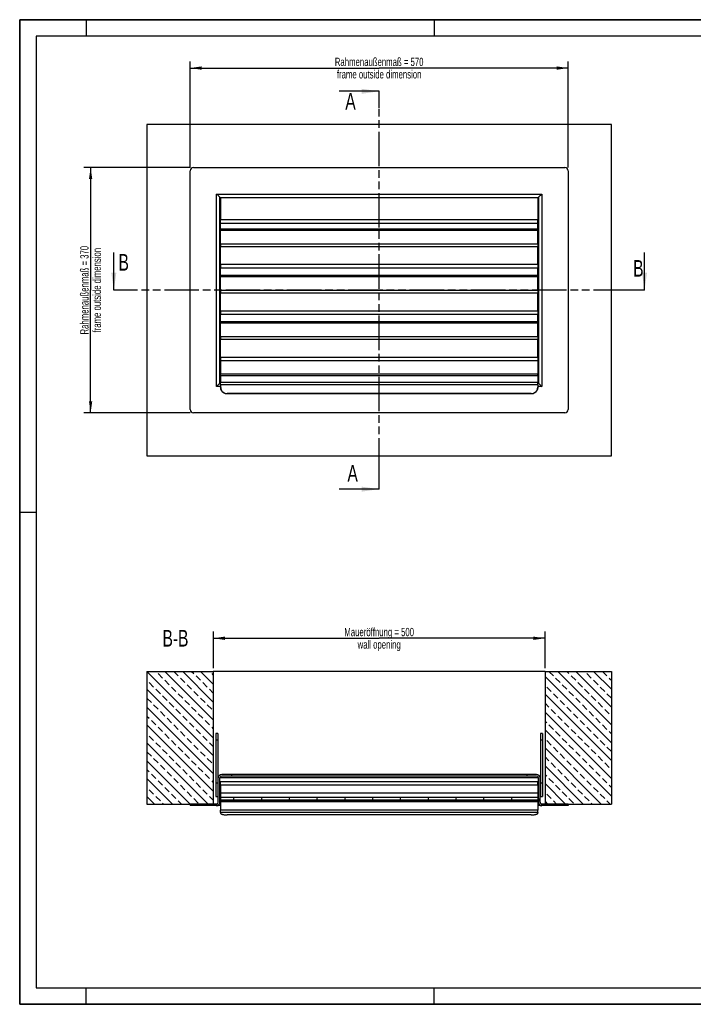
# Model space of a CAD drawing. Header units: millimetres. Extents: x 0 to 2100, y 0 to 1485.
# Tile 1 of 2: x 0 to 1015, y 0 to 1485. Entities that reach past the tile are written whole.
import ezdxf

# ---------------------------------------------------------------- set-up
doc = ezdxf.new("R2010")
doc.units = ezdxf.units.MM
doc.header["$LTSCALE"] = 115.5
doc.linetypes.add('PHANTOM', pattern=[0.8, 0.45, -0.05, 0.1, -0.05, 0.1, -0.05])
doc.layers.get('0').update_dxf_attribs({"linetype": 'CONTINUOUS'})
for name, color, linetype in [('050_DIMENSIONING', 7, 'CONTINUOUS'), ('52419940_100_new_view_1_BL4', 7, 'CONTINUOUS'), ('52419940_100_oben_3_BL8', 7, 'CONTINUOUS'), ('52419940_500_new_view_1_BL3', 7, 'CONTINUOUS'), ('52419940_500_oben_3_BL7', 7, 'CONTINUOUS'), ('52419940_new_view_1_BL10', 7, 'CONTINUOUS'), ('52419940_oben_3_BL12', 7, 'CONTINUOUS'), ('HATCHING_BL0', 7, 'CONTINUOUS'), ('HATCHING_BL1', 7, 'CONTINUOUS')]:
    doc.layers.add(name, color=color, linetype=linetype)
doc.styles.get("Standard").update_dxf_attribs({"font": 'txt', "width": 0.7})
doc.dimstyles.new('DIMSTYLE_1', dxfattribs={"dimtxt": 12.5, "dimasz": 17.5, "dimexe": 2, "dimexo": 1, "dimtad": 1, "dimtxsty": 'Standard', "dimblk": '_FILLED', "dimblk1": '_FILLED', "dimblk2": '_FILLED', "dimcen": 0.09, "dimazin": 2, "dimtp": 0.8, "dimtm": 0.8, "dimtfac": 1, "dimtofl": 0, "dimtmove": 0, "dimatfit": 3, "dimldrblk": '_FILLED', "dimfxl": 1, "dimtolj": 1, "dimarcsym": 0})
doc.dimstyles.new('DIMSTYLE_2', dxfattribs={"dimtxt": 12.5, "dimasz": 17.5, "dimexe": 2, "dimexo": 1, "dimtad": 1, "dimtxsty": 'Standard', "dimblk": '_FILLED', "dimblk1": '_FILLED', "dimblk2": '_FILLED', "dimcen": 0.09, "dimazin": 2, "dimtp": 0.5, "dimtm": 0.5, "dimtfac": 1, "dimtofl": 0, "dimtmove": 0, "dimatfit": 3, "dimldrblk": '_FILLED', "dimfxl": 1, "dimtolj": 1, "dimarcsym": 0})
doc.dimstyles.get("Standard").update_dxf_attribs({"dimtxt": 12.5, "dimasz": 17.5, "dimexe": 2, "dimexo": 1, "dimtad": 1, "dimtxsty": 'Standard', "dimblk": '_FILLED', "dimblk1": '_FILLED', "dimblk2": '_FILLED', "dimcen": 0.09, "dimazin": 2, "dimtol": 1, "dimtp": 0.01, "dimtm": 0.01, "dimtfac": 1, "dimtofl": 0, "dimtmove": 0, "dimatfit": 3, "dimldrblk": '_FILLED', "dimfxl": 1, "dimtolj": 1, "dimarcsym": 0})

# ---------------------------------------------------------------- blocks, each defined once
blk = doc.blocks.new('_FILLED')
at = {"color": 0, "linetype": 'ByBlock'}
blk.add_solid([(0, 0), (-1, 0.143), (-1, -0.143)], dxfattribs=at)
blk = doc.blocks.new('XSEC_FILLED')
at = {"color": 0, "linetype": 'ByBlock'}
blk.add_solid([(0, 0), (-1, 0.143), (-1, -0.143)], dxfattribs=at)
blk = doc.blocks.new('52419940_500_NEW_VIEW_1_BL3', base_point=(541.9, 1077))
at = {"layer": '52419940_500_new_view_1_BL3', "color": 7, "linetype": 'Continuous'}
for p, q in [((256.9, 897), (256.9, 1257)), ((261.9, 1262), (821.9, 1262)), ((826.9, 1257), (826.9, 897)), ((297.5, 1221.4), (296.8, 1222.1)), ((297.5, 1221.4), (296.8, 1222.1)), ((298.4, 1220.5), (297.5, 1221.4)), ((298.4, 1220.5), (297.5, 1221.4)), ((298.6, 1220.3), (298.4, 1220.5)), ((298.6, 1220.3), (298.4, 1220.5)), ((300.3, 1218.6), (298.6, 1220.3)), ((300.3, 1218.6), (298.6, 1220.3)), ((301.8, 1217.1), (300.3, 1218.6)), ((301.8, 1217.1), (300.3, 1218.6)), ((782.1, 1217.1), (783.6, 1218.6)), ((782.1, 1217.1), (783.6, 1218.6)), ((783.6, 1218.6), (785.3, 1220.3)), ((783.6, 1218.6), (785.3, 1220.3)), ((785.3, 1220.3), (785.4, 1220.5)), ((785.3, 1220.3), (785.4, 1220.5)), ((785.4, 1220.5), (786.3, 1221.4)), ((785.4, 1220.5), (786.3, 1221.4)), ((786.3, 1221.4), (787.1, 1222.1)), ((786.3, 1221.4), (787.1, 1222.1)), ((301.9, 1217), (301.8, 1217.1)), ((301.8, 1217.1), (301.8, 1217.1)), ((301.9, 1217), (301.8, 1217.1)), ((301.8, 1217.1), (301.8, 1217.1)), ((301.9, 1216.9), (301.9, 1217)), ((301.9, 1217), (301.9, 1217)), ((301.9, 1217), (781.9, 1217)), ((301.9, 1216.9), (301.9, 1217)), ((301.9, 1217), (301.9, 1217)), ((301.9, 937), (301.9, 1217)), ((302, 1216.9), (301.9, 1216.9)), ((302, 1216.9), (301.9, 1216.9)), ((302.7, 1216.2), (302, 1216.9)), ((302, 1216.9), (302, 1216.9)), ((302.7, 1216.2), (302, 1216.9)), ((302, 1216.9), (302, 1216.9)), ((302.9, 1216), (302.7, 1216.2)), ((302.9, 1216), (302.7, 1216.2)), ((302.9, 1217), (302.9, 1183.4)), ((780.9, 1217), (780.9, 1183.4)), ((780.9, 1216), (781.2, 1216.2)), ((780.9, 1216), (781.2, 1216.2)), ((781.2, 1216.2), (781.8, 1216.9)), ((781.2, 1216.2), (781.8, 1216.9)), ((781.8, 1216.9), (781.8, 1216.9)), ((781.8, 1216.9), (781.9, 1216.9)), ((781.8, 1216.9), (781.8, 1216.9)), ((781.8, 1216.9), (781.9, 1216.9)), ((781.9, 1216.9), (781.9, 1217)), ((781.9, 1217), (782, 1217)), ((781.9, 1216.9), (781.9, 1217)), ((781.9, 1217), (781.9, 937)), ((781.9, 1217), (782, 1217)), ((782, 1217), (782.1, 1217.1)), ((782, 1217), (782.1, 1217.1)), ((782.1, 1217.1), (782.1, 1217.1)), ((782.1, 1217.1), (782.1, 1217.1)), ((302.9, 1180.8), (302.9, 1183.4)), ((302.9, 1178.3), (302.9, 1180.8)), ((302.9, 1178.3), (780.9, 1178.3)), ((302.9, 1169.3), (302.9, 1178.3)), ((780.9, 1180.8), (780.9, 1183.4)), ((780.9, 1178.3), (780.9, 1180.8)), ((780.9, 1169.3), (780.9, 1178.3)), ((302.9, 1169.3), (302.9, 1167.2)), ((302.9, 1146.5), (302.9, 1167.2)), ((780.9, 1169.3), (780.9, 1167.2)), ((780.9, 1146.5), (780.9, 1167.2)), ((302.9, 1146.5), (302.9, 1142.6)), ((780.9, 1146.5), (780.9, 1142.6)), ((302.9, 1115.6), (302.9, 1142.6)), ((780.9, 1115.6), (780.9, 1142.6)), ((302.9, 1115.6), (302.9, 1113)), ((780.9, 1115.6), (780.9, 1113)), ((302.9, 1113), (302.9, 1110.5)), ((302.9, 1099.3), (302.9, 1110.5)), ((780.9, 1110.5), (302.9, 1110.5)), ((302.9, 1099.3), (302.9, 1097.2)), ((780.9, 1113), (780.9, 1110.5)), ((780.9, 1099.3), (780.9, 1110.5)), ((780.9, 1099.3), (780.9, 1097.2)), ((302.9, 1076.5), (302.9, 1097.2)), ((780.9, 1076.5), (780.9, 1097.2)), ((302.9, 1076.5), (302.9, 1072.6)), ((302.9, 1045.6), (302.9, 1072.6)), ((780.9, 1076.5), (780.9, 1072.6)), ((780.9, 1045.6), (780.9, 1072.6)), ((302.9, 1045.6), (302.9, 1043)), ((302.9, 1043), (302.9, 1040.5)), ((302.9, 1029.3), (302.9, 1040.5)), ((780.9, 1040.5), (302.9, 1040.5)), ((780.9, 1045.6), (780.9, 1043)), ((780.9, 1043), (780.9, 1040.5)), ((780.9, 1029.3), (780.9, 1040.5)), ((302.9, 1029.3), (302.9, 1027.2)), ((302.9, 1006.5), (302.9, 1027.2)), ((780.9, 1029.3), (780.9, 1027.2)), ((780.9, 1006.5), (780.9, 1027.2)), ((302.9, 1006.5), (302.9, 1002.6)), ((302.9, 975.6), (302.9, 1002.6)), ((780.9, 1006.5), (780.9, 1002.6)), ((780.9, 975.6), (780.9, 1002.6)), ((302.9, 975.6), (302.9, 973)), ((302.9, 973), (302.9, 970.5)), ((302.9, 970.5), (302.9, 950.6)), ((780.9, 970.5), (302.9, 970.5)), ((780.9, 975.6), (780.9, 973)), ((780.9, 973), (780.9, 970.5)), ((780.9, 970.5), (780.9, 950.6)), ((302.9, 948.1), (302.9, 950.6)), ((780.9, 948.1), (780.9, 950.6)), ((300.8, 935.9), (300.1, 935.2)), ((300.8, 935.9), (300.1, 935.2)), ((301, 936), (300.8, 935.9)), ((301, 936), (300.8, 935.9)), ((301.8, 936.8), (301, 936)), ((301.8, 936.8), (301, 936)), ((301.9, 936.9), (301.8, 936.8)), ((301.9, 936.9), (301.8, 936.8)), ((301.8, 936.8), (301.8, 936.8)), ((301.8, 936.8), (301.8, 936.8)), ((302, 937), (301.9, 937)), ((301.9, 937), (301.9, 937)), ((301.9, 937), (301.9, 936.9)), ((302.9, 937), (301.9, 937)), ((302, 937), (301.9, 937)), ((301.9, 937), (301.9, 937)), ((301.9, 937), (301.9, 936.9)), ((302.4, 937.4), (302, 937.1)), ((302.4, 937.4), (302, 937.1)), ((302, 937.1), (302, 937)), ((302, 937.1), (302, 937)), ((302.5, 937.5), (302.4, 937.4)), ((302.5, 937.5), (302.4, 937.4)), ((302.8, 937.9), (302.5, 937.5)), ((302.8, 937.8), (302.5, 937.5)), ((302.9, 938), (302.8, 937.9)), ((302.9, 938), (302.8, 937.9)), ((302.8, 937.9), (302.8, 937.8)), ((302.9, 948.1), (302.9, 937.8)), ((302.9, 934.2), (302.9, 937.8)), ((780.9, 948.1), (780.9, 937.8)), ((780.9, 938), (781, 937.9)), ((780.9, 938), (781, 937.9)), ((780.9, 934.2), (780.9, 937.8)), ((781.9, 937), (780.9, 937)), ((781, 937.9), (781.1, 937.8)), ((781, 937.9), (781.4, 937.5)), ((781.1, 937.8), (781.4, 937.5)), ((781.4, 937.5), (781.4, 937.4)), ((781.4, 937.5), (781.4, 937.4)), ((781.4, 937.4), (781.8, 937.1)), ((781.4, 937.4), (781.8, 937.1)), ((781.8, 937.1), (781.8, 937)), ((781.8, 937.1), (781.8, 937)), ((781.8, 937), (781.9, 937)), ((781.8, 937), (781.9, 937)), ((781.9, 937), (781.9, 937)), ((781.9, 937), (782, 936.9)), ((781.9, 937), (781.9, 937)), ((781.9, 937), (782, 936.9)), ((782, 936.9), (782.1, 936.8)), ((782, 936.9), (782.1, 936.8)), ((782.1, 936.8), (782.1, 936.8)), ((782.1, 936.8), (782.9, 936)), ((782.1, 936.8), (782.1, 936.8)), ((782.1, 936.8), (782.9, 936)), ((782.9, 936), (783, 935.9)), ((782.9, 936), (783, 935.9)), ((783, 935.9), (783.7, 935.2)), ((783, 935.9), (783.7, 935.2)), ((297.5, 932.5), (296.8, 931.8)), ((297.5, 932.5), (296.8, 931.8)), ((298.4, 933.5), (297.5, 932.5)), ((298.4, 933.5), (297.5, 932.5)), ((298.6, 933.6), (298.4, 933.5)), ((298.6, 933.6), (298.4, 933.5)), ((300.1, 935.2), (298.6, 933.6)), ((300.1, 935.2), (298.6, 933.6)), ((302.9, 934.2), (302.9, 930.8)), ((302.9, 930.8), (302.9, 930.2)), ((770.9, 921.1), (312.9, 921.1)), ((780.9, 934.2), (780.9, 930.8)), ((780.9, 930.8), (780.9, 930.2)), ((783.7, 935.2), (785.3, 933.6)), ((783.7, 935.2), (785.3, 933.6)), ((785.3, 933.6), (785.4, 933.5)), ((785.3, 933.6), (785.4, 933.5)), ((785.4, 933.5), (786.3, 932.5)), ((785.4, 933.5), (786.3, 932.5)), ((786.3, 932.5), (787.1, 931.8)), ((786.3, 932.5), (787.1, 931.8)), ((770.9, 920.5), (312.9, 920.5)), ((821.9, 892), (261.9, 892))]:
    blk.add_line(p, q, dxfattribs=at)
at = {"layer": '52419940_500_new_view_1_BL3', "color": 9, "linetype": 'Continuous'}
for p, q in [((296.8, 1222.1), (787.1, 1222.1)), ((296.8, 931.8), (296.8, 1222.1)), ((787.1, 1222.1), (787.1, 931.8)), ((302.9, 1183.4), (780.9, 1183.4)), ((780.9, 1169.3), (302.9, 1169.3)), ((780.9, 1167.2), (302.9, 1167.2)), ((780.9, 1146.5), (302.9, 1146.5)), ((780.9, 1142.6), (302.9, 1142.6)), ((780.9, 1115.6), (302.9, 1115.6)), ((780.9, 1099.3), (302.9, 1099.3)), ((780.9, 1097.2), (302.9, 1097.2)), ((780.9, 1076.5), (302.9, 1076.5)), ((780.9, 1072.6), (302.9, 1072.6)), ((780.9, 1045.6), (302.9, 1045.6)), ((780.9, 1029.3), (302.9, 1029.3)), ((780.9, 1027.2), (302.9, 1027.2)), ((780.9, 1006.5), (302.9, 1006.5)), ((780.9, 1002.6), (302.9, 1002.6)), ((780.9, 975.6), (302.9, 975.6)), ((780.9, 950.6), (302.9, 950.6)), ((780.9, 948.1), (302.9, 948.1)), ((780.9, 937.8), (302.9, 937.8)), ((302.9, 931.8), (296.8, 931.8)), ((780.9, 934.2), (302.9, 934.2)), ((312.9, 921.1), (312.9, 920.5)), ((770.9, 921.1), (770.9, 920.5)), ((787.1, 931.8), (780.9, 931.8))]:
    blk.add_line(p, q, dxfattribs=at)
at = {"layer": '52419940_500_new_view_1_BL3', "color": 7, "linetype": 'Continuous'}
for centre, radius, start, end in [((261.9, 1257), 5, 90, 180), ((821.9, 1257), 5, 0, 90), ((312.3, 930.8), 9.34, 180.0012, 183.9702), ((771.6, 930.8), 9.34, 356.0298, 359.9988), ((261.9, 897), 5, 180, 270), ((821.9, 897), 5, 270, 360)]:
    blk.add_arc(centre, radius, start, end, dxfattribs=at)
for points, knots in [([(312.9, 920.5), (312.3, 920.5), (311, 920.6), (309.1, 921.2), (307.3, 922.1), (305.8, 923.3), (304.6, 924.7), (303.6, 926.4), (303.1, 928.3), (302.9, 929.5), (302.9, 930.2)], [0, 0, 0, 0, 0.127116, 0.253914, 0.380121, 0.505552, 0.630138, 0.753938, 0.877134, 1, 1, 1, 1]), ([(302.9, 930.2), (303, 929.5), (303.2, 928.3), (303.8, 926.6), (304.8, 925.1), (306.5, 923.2), (309.2, 921.6), (311.7, 921.1), (312.9, 921.1)], [0, 0, 0, 0, 0.123105, 0.24661, 0.37075, 0.495667, 0.746763, 1, 1, 1, 1]), ([(780.9, 930.2), (780.9, 929.5), (780.8, 928.3), (780.2, 926.4), (779.3, 924.7), (778, 923.3), (776.5, 922.1), (774.8, 921.2), (772.9, 920.6), (771.6, 920.5), (770.9, 920.5)], [0, 0, 0, 0, 0.122866, 0.246062, 0.369862, 0.494448, 0.619879, 0.746086, 0.872884, 1, 1, 1, 1]), ([(770.9, 921.1), (772.2, 921.1), (774.7, 921.6), (777.4, 923.2), (779, 925.1), (780, 926.6), (780.7, 928.3), (780.9, 929.5), (780.9, 930.2)], [0, 0, 0, 0, 0.253237, 0.504333, 0.62925, 0.75339, 0.876895, 1, 1, 1, 1])]:
    blk.add_open_spline(points, degree=3, knots=knots, dxfattribs=at)
blk = doc.blocks.new('52419940_100_NEW_VIEW_1_BL4', base_point=(541.9, 1077))
at = {"layer": '52419940_100_new_view_1_BL4', "color": 7, "linetype": 'Continuous'}
for p, q in [((891.9, 1327), (191.9, 1327)), ((191.9, 1327), (191.9, 827)), ((891.9, 827), (891.9, 1327)), ((191.9, 827), (891.9, 827))]:
    blk.add_line(p, q, dxfattribs=at)
blk = doc.blocks.new('52419940_500_OBEN_3_BL7', base_point=(541.9, 347.1))
at = {"layer": '52419940_500_oben_3_BL7', "linetype": 'Continuous'}
h = blk.add_hatch(dxfattribs=at)
h.set_pattern_fill('ANSI31', color=2, angle=390, style=0, pattern_type=2)
h.set_pattern_definition([(435, (541.926, 502.094), (-39.0697, 10.4687), [])])
edge = h.paths.add_edge_path()
edge.add_line((826.9, 299.6), (787.1, 299.6))
edge.add_arc((787.1, 304.7), 5.13, 180, 270)
edge.add_line((781.9, 304.7), (781.9, 341.5))
edge.add_arc((779.3, 341.5), 2.63, 360, 450, ccw=False)
edge.add_line((779.3, 344.1), (764.4, 344.1))
edge.add_line((764.4, 346.6), (764.4, 344.1))
edge.add_line((779.3, 346.6), (764.4, 346.6))
edge.add_arc((779.3, 341.5), 5.13, 360, 450, ccw=False)
edge.add_line((784.4, 304.7), (784.4, 341.5))
edge.add_arc((787.1, 304.7), 2.63, 180, 270)
edge.add_line((826.9, 302.1), (787.1, 302.1))
edge.add_line((826.9, 302.1), (826.9, 299.6))
edge = h.paths.add_edge_path()
edge.add_line((296.8, 299.6), (256.9, 299.6))
edge.add_line((256.9, 302.1), (256.9, 299.6))
edge.add_line((296.8, 302.1), (256.9, 302.1))
edge.add_arc((296.8, 304.7), 2.63, 270, 360, ccw=False)
edge.add_line((299.4, 304.7), (299.4, 341.5))
edge.add_arc((304.6, 341.5), 5.13, 90, 180)
edge.add_line((319.4, 346.6), (304.6, 346.6))
edge.add_line((319.4, 346.6), (319.4, 344.1))
edge.add_line((319.4, 344.1), (304.6, 344.1))
edge.add_arc((304.6, 341.5), 2.63, 90, 180)
edge.add_line((301.9, 304.7), (301.9, 341.5))
edge.add_arc((296.8, 304.7), 5.13, 270, 360, ccw=False)
edge = h.paths.add_edge_path()
edge.add_line((780.9, 308), (302.9, 308))
edge.add_line((302.9, 311.9), (302.9, 308))
edge.add_line((780.9, 311.9), (302.9, 311.9))
edge.add_line((780.9, 311.9), (780.9, 308))
at = {"layer": '52419940_500_oben_3_BL7', "color": 7, "linetype": 'Continuous'}
for p, q in [((298.9, 408.6), (295.9, 408.6)), ((295.9, 408.6), (295.9, 398.6)), ((298.9, 408.6), (298.9, 398.6)), ((787.9, 408.6), (784.9, 408.6)), ((784.9, 408.6), (784.9, 398.6)), ((787.9, 408.6), (787.9, 398.6)), ((295.9, 398.6), (295.9, 333.6)), ((298.9, 398.6), (298.9, 333.6)), ((784.9, 398.6), (784.9, 333.6)), ((787.9, 398.6), (787.9, 333.6)), ((319.4, 346.6), (304.6, 346.6)), ((319.4, 344.1), (304.6, 344.1)), ((764.4, 346.6), (319.4, 346.6)), ((319.4, 346.6), (319.4, 344.1)), ((764.4, 344.1), (319.4, 344.1)), ((779.3, 346.6), (764.4, 346.6)), ((764.4, 346.6), (764.4, 344.1)), ((779.3, 344.1), (764.4, 344.1)), ((295.9, 333.6), (295.9, 330.9)), ((295.9, 330.9), (295.9, 330.8)), ((295.9, 330.8), (295.9, 326.3)), ((298.9, 333.6), (298.9, 330.9)), ((298.9, 330.9), (298.9, 330.8)), ((298.9, 330.8), (298.9, 326.3)), ((299.4, 304.7), (299.4, 341.5)), ((301.9, 304.7), (301.9, 341.5)), ((780.9, 335.6), (302.9, 335.6)), ((302.9, 333.1), (302.9, 335.6)), ((302.9, 330.5), (302.9, 333.1)), ((302.9, 330.5), (302.9, 318.6)), ((780.9, 333.1), (780.9, 335.6)), ((780.9, 330.5), (780.9, 333.1)), ((780.9, 330.5), (780.9, 318.6)), ((781.9, 304.7), (781.9, 341.5)), ((784.4, 304.7), (784.4, 341.5)), ((784.9, 333.6), (784.9, 330.9)), ((784.9, 330.9), (784.9, 330.8)), ((784.9, 330.8), (784.9, 326.3)), ((787.9, 333.6), (787.9, 330.9)), ((787.9, 330.9), (787.9, 330.8)), ((787.9, 330.8), (787.9, 326.3)), ((295.9, 326.3), (295.9, 313.6)), ((295.9, 313.6), (298.9, 313.6)), ((298.9, 326.3), (298.9, 313.6)), ((302.9, 318.6), (302.9, 311.9)), ((780.9, 318.6), (302.9, 318.6)), ((780.9, 311.9), (302.9, 311.9)), ((302.9, 311.9), (302.9, 308)), ((780.9, 318.6), (780.9, 311.9)), ((780.9, 311.9), (780.9, 308)), ((784.9, 326.3), (784.9, 313.6)), ((784.9, 313.6), (787.9, 313.6)), ((787.9, 326.3), (787.9, 313.6)), ((291.9, 302.1), (256.9, 302.1)), ((256.9, 302.1), (256.9, 299.6)), ((296.8, 299.6), (256.9, 299.6)), ((296.8, 302.1), (291.9, 302.1)), ((302.9, 299.6), (296.8, 299.6)), ((302.9, 307.4), (302.9, 308)), ((780.9, 308), (302.9, 308)), ((302.9, 307.4), (302.9, 305.6)), ((302.9, 305.6), (302.9, 292.7)), ((780.9, 305.6), (302.9, 305.6)), ((780.9, 307.4), (780.9, 308)), ((780.9, 307.4), (780.9, 305.6)), ((780.9, 305.6), (780.9, 292.7)), ((787.1, 299.6), (780.9, 299.6)), ((791.9, 302.1), (787.1, 302.1)), ((826.9, 299.6), (787.1, 299.6)), ((826.9, 302.1), (791.9, 302.1)), ((826.9, 302.1), (826.9, 299.6)), ((302.9, 289.1), (302.9, 292.7)), ((302.9, 289.1), (302.9, 288.2)), ((770.9, 285.6), (312.9, 285.6)), ((780.9, 289.1), (780.9, 292.7)), ((780.9, 289.1), (780.9, 288.2))]:
    blk.add_line(p, q, dxfattribs=at)
at = {"layer": '52419940_500_oben_3_BL7', "color": 9, "linetype": 'Continuous'}
for p, q in [((298.9, 398.6), (295.9, 398.6)), ((787.9, 398.6), (784.9, 398.6)), ((298.9, 333.6), (295.9, 333.6)), ((781.9, 341.5), (301.9, 341.5)), ((780.9, 330.5), (302.9, 330.5)), ((787.9, 333.6), (784.9, 333.6)), ((302.9, 304.7), (301.9, 304.7)), ((780.9, 307.4), (302.9, 307.4)), ((781.9, 304.7), (780.9, 304.7)), ((780.9, 292.7), (302.9, 292.7)), ((780.9, 289.1), (302.9, 289.1))]:
    blk.add_line(p, q, dxfattribs=at)
at = {"layer": '52419940_500_oben_3_BL7', "color": 7, "linetype": 'Continuous'}
for centre, radius, start, end in [((304.6, 341.5), 5.13, 90, 180), ((304.6, 341.5), 2.63, 90, 180), ((779.3, 341.5), 5.13, 0, 90), ((779.3, 341.5), 2.63, 0, 90), ((296.8, 304.7), 5.13, 270, 360), ((296.8, 304.7), 2.63, 270, 360), ((787.1, 304.7), 5.13, 180, 270), ((787.1, 304.7), 2.63, 180, 270)]:
    blk.add_arc(centre, radius, start, end, dxfattribs=at)
for points, knots in [([(302.9, 288.2), (302.9, 288.1), (303, 287.9), (303.1, 287.7), (303.4, 287.4), (303.9, 287.1), (304.7, 286.7), (305.9, 286.3), (307.4, 286), (309.1, 285.8), (311, 285.6), (312.3, 285.6), (312.9, 285.6)], [0, 0, 0, 0, 0.024004, 0.050924, 0.082798, 0.120729, 0.216175, 0.337397, 0.48141, 0.643658, 0.818583, 1, 1, 1, 1]), ([(770.9, 285.6), (771.6, 285.6), (772.9, 285.6), (774.7, 285.8), (776.4, 286), (777.9, 286.3), (779.2, 286.7), (780, 287.1), (780.5, 287.4), (780.7, 287.7), (780.9, 287.9), (780.9, 288.1), (780.9, 288.2)], [0, 0, 0, 0, 0.181417, 0.356342, 0.51859, 0.662603, 0.783825, 0.879271, 0.917202, 0.949076, 0.975996, 1, 1, 1, 1])]:
    blk.add_open_spline(points, degree=3, knots=knots, dxfattribs=at)
blk = doc.blocks.new('52419940_100_OBEN_3_BL8', base_point=(541.9, 402.1))
at = {"layer": '52419940_100_oben_3_BL8', "linetype": 'Continuous'}
h = blk.add_hatch(dxfattribs=at)
h.set_pattern_fill('02 BETON ISO_SN46 BREIT | CONCR', color=2, angle=270, style=0, pattern_type=2)
h.set_pattern_definition([(315, (541.926, 502.094), (13.46495, 13.46495), []), (315, (541.926, 488.63), (13.4649, 13.4649), [9.52115, -4.7606])])
edge = h.paths.add_edge_path()
edge.add_line((191.9, 502.1), (291.9, 502.1))
edge.add_line((291.9, 502.1), (291.9, 302.1))
edge.add_line((191.9, 302.1), (291.9, 302.1))
edge.add_line((191.9, 502.1), (191.9, 302.1))
edge = h.paths.add_edge_path()
edge.add_line((791.9, 502.1), (891.9, 502.1))
edge.add_line((891.9, 502.1), (891.9, 302.1))
edge.add_line((791.9, 302.1), (891.9, 302.1))
edge.add_line((791.9, 502.1), (791.9, 302.1))
at = {"layer": '52419940_100_oben_3_BL8', "color": 7, "linetype": 'Continuous'}
for p, q in [((191.9, 502.1), (291.9, 502.1)), ((191.9, 502.1), (191.9, 302.1)), ((291.9, 502.1), (291.9, 302.1)), ((791.9, 502.1), (291.9, 502.1)), ((791.9, 502.1), (891.9, 502.1)), ((791.9, 502.1), (791.9, 302.1)), ((891.9, 502.1), (891.9, 302.1)), ((191.9, 302.1), (256.9, 302.1)), ((256.9, 302.1), (291.9, 302.1)), ((791.9, 302.1), (826.9, 302.1)), ((826.9, 302.1), (891.9, 302.1))]:
    blk.add_line(p, q, dxfattribs=at)
blk = doc.blocks.new('*D2')
at = {"layer": '050_DIMENSIONING', "color": 2, "linetype": 'Continuous'}
for p, q in [((256.9, 1262), (256.9, 1422)), ((256.9, 1412), (541.9, 1412)), ((826.9, 1412), (541.9, 1412)), ((826.9, 1262), (826.9, 1422))]:
    blk.add_line(p, q, dxfattribs=at)
at = {"layer": '050_DIMENSIONING', "color": 2, "linetype": 'Continuous', "xscale": 17.5, "yscale": 17.5, "zscale": 17.5, "rotation": 180}
blk.add_blockref('_FILLED', (256.9, 1412), dxfattribs=at)
at = {"layer": '050_DIMENSIONING', "color": 2, "linetype": 'Continuous', "xscale": 17.5, "yscale": 17.5, "zscale": 17.5}
blk.add_blockref('_FILLED', (826.9, 1412), dxfattribs=at)
at = {"layer": '050_DIMENSIONING', "color": 2, "linetype": 'Continuous', "insert": (541.9, 1427.6), "char_height": 12.5, "width": 301.339, "attachment_point": 2, "line_spacing_factor": 0.9}
blk.add_mtext('Rahmenaußenmaß = 570\\Pframe outside dimension', dxfattribs=at)
blk = doc.blocks.new('*D3')
at = {"layer": '050_DIMENSIONING', "color": 2, "linetype": 'Continuous'}
for p, q in [((256.9, 1262), (96.9, 1262)), ((106.9, 1262), (106.9, 1077)), ((106.9, 892), (106.9, 1077)), ((256.9, 892), (96.9, 892))]:
    blk.add_line(p, q, dxfattribs=at)
at = {"layer": '050_DIMENSIONING', "color": 2, "linetype": 'Continuous', "xscale": 17.5, "yscale": 17.5, "zscale": 17.5}
for p, rotation in [((106.9, 1262), 90), ((106.9, 892), 270)]:
    blk.add_blockref('_FILLED', p, dxfattribs=dict(at, rotation=rotation))
at = {"layer": '050_DIMENSIONING', "color": 2, "linetype": 'Continuous', "insert": (91.3, 1077), "char_height": 12.5, "width": 301.339, "attachment_point": 2, "rotation": 90, "line_spacing_factor": 0.9}
blk.add_mtext('Rahmenaußenmaß = 370\\Pframe outside dimension', dxfattribs=at)
blk = doc.blocks.new('*D6')
at = {"layer": '050_DIMENSIONING', "color": 2, "linetype": 'Continuous'}
for p, q in [((291.9, 507.1), (291.9, 562.1)), ((291.9, 552.1), (541.9, 552.1)), ((791.9, 552.1), (541.9, 552.1)), ((791.9, 507.1), (791.9, 562.1))]:
    blk.add_line(p, q, dxfattribs=at)
at = {"layer": '050_DIMENSIONING', "color": 2, "linetype": 'Continuous', "xscale": 17.5, "yscale": 17.5, "zscale": 17.5, "rotation": 180}
blk.add_blockref('_FILLED', (291.9, 552.1), dxfattribs=at)
at = {"layer": '050_DIMENSIONING', "color": 2, "linetype": 'Continuous', "xscale": 17.5, "yscale": 17.5, "zscale": 17.5}
blk.add_blockref('_FILLED', (791.9, 552.1), dxfattribs=at)
at = {"layer": '050_DIMENSIONING', "color": 2, "linetype": 'Continuous', "insert": (541.9, 567.7), "char_height": 12.5, "width": 242.143, "attachment_point": 2, "line_spacing_factor": 0.9}
blk.add_mtext('Maueröffnung = 500\\Pwall opening', dxfattribs=at)
blk = doc.blocks.new('HATCHING_BL0', base_point=(511.7, 1077))
at = {"layer": 'HATCHING_BL0', "color": 7, "linetype": 'PHANTOM'}
for p, q in [((541.9, 1352), (541.9, 1377)), ((541.9, 802), (541.9, 1352)), ((541.9, 777), (541.9, 802))]:
    blk.add_line(p, q, dxfattribs=at)
at = {"layer": 'HATCHING_BL0', "color": 7, "linetype": 'Continuous', "char_height": 25, "width": 32.143, "attachment_point": 1, "line_spacing_factor": 0.9}
for insert in [(490.9, 1374.5), (494.1, 813.4)]:
    blk.add_mtext('A', dxfattribs=dict(at, insert=insert))
at = {"layer": 'HATCHING_BL0', "color": 7, "linetype": 'Continuous'}
for points in [[(541.9, 1377), (481.5, 1377)], [(541.9, 777), (481.5, 777)]]:
    blk.add_leader(points, dimstyle='Standard', override={"dimasz": 26.25, "dimtad": 0, "dimldrblk": 'XSEC_FILLED'}, dxfattribs=at)
blk = doc.blocks.new('HATCHING_BL1', base_point=(543.2, 1105.5))
at = {"layer": 'HATCHING_BL1', "color": 7, "linetype": 'PHANTOM'}
for p, q in [((166.9, 1077), (141.9, 1077)), ((916.9, 1077), (166.9, 1077)), ((941.9, 1077), (916.9, 1077))]:
    blk.add_line(p, q, dxfattribs=at)
at = {"layer": 'HATCHING_BL1', "color": 7, "linetype": 'Continuous', "char_height": 25, "width": 29.464, "attachment_point": 1, "line_spacing_factor": 0.9}
for insert in [(149, 1131.6), (924.8, 1122.5)]:
    blk.add_mtext('B', dxfattribs=dict(at, insert=insert))
at = {"layer": 'HATCHING_BL1', "color": 7, "linetype": 'Continuous'}
for points in [[(141.9, 1077), (141.9, 1134.1)], [(941.9, 1077), (941.9, 1134.1)]]:
    blk.add_leader(points, dimstyle='Standard', override={"dimasz": 26.25, "dimtad": 0, "dimldrblk": 'XSEC_FILLED'}, dxfattribs=at)
blk = doc.blocks.new('52419940_NEW_VIEW_1_BL10', base_point=(459.114, 1159.773))
at = {"layer": '52419940_new_view_1_BL10', "color": 2, "linetype": 'Continuous'}
dim = blk.add_linear_dim(base=(826.926, 1411.961), p1=(256.926, 1260.961), p2=(826.926, 1260.961), text='Rahmenaußenmaß = <>\\Pframe outside dimension', dimstyle='DIMSTYLE_1', dxfattribs=at)
dim.commit()
dim.dimension.update_dxf_attribs({"geometry": '*D2', "text_midpoint": (541.926, 1411.961), "dimtype": 160})
dim = blk.add_linear_dim(base=(106.926, 891.961), p1=(257.926, 1261.961), p2=(257.926, 891.961), angle=270, text='Rahmenaußenmaß = <>\\Pframe outside dimension', dimstyle='DIMSTYLE_2', dxfattribs=at)
dim.commit()
dim.dimension.update_dxf_attribs({"geometry": '*D3', "text_midpoint": (106.926, 1076.961), "dimtype": 160})
blk = doc.blocks.new('52419940_OBEN_3_BL12', base_point=(492.181, 534.907))
at = {"layer": '52419940_oben_3_BL12', "color": 2, "linetype": 'Continuous', "insert": (254.341, 564.594), "char_height": 25, "width": 92.85714, "attachment_point": 3, "line_spacing_factor": 0.9}
blk.add_mtext('B-B', dxfattribs=at)
at = {"layer": '52419940_oben_3_BL12', "color": 2, "linetype": 'Continuous'}
dim = blk.add_linear_dim(base=(291.926, 552.094), p1=(791.926, 506.094), p2=(291.926, 506.094), angle=180, text='Maueröffnung = <>\\Pwall opening', dimstyle='DIMSTYLE_1', dxfattribs=at)
dim.commit()
dim.dimension.update_dxf_attribs({"geometry": '*D6', "text_midpoint": (541.926, 552.094), "dimtype": 160})

msp = doc.modelspace()

# ---------------------------------------------------------------- linework, layer by layer
at = {"color": 7, "linetype": 'Continuous'}
for p, q in [((0, 1485), (2100, 1485)), ((0, 0), (0, 1485)), ((0, 0), (2100, 0))]:
    msp.add_line(p, q, dxfattribs=at)
at = {"color": 3, "linetype": 'Continuous'}
for p, q in [((0, 1485), (0, 0)), ((2100, 1485), (0, 1485)), ((100, 1485), (100, 1460)), ((625, 1485), (625, 1460)), ((0, 742.5), (25, 742.5)), ((100, 0), (100, 25)), ((625, 0), (625, 25)), ((2100, 0), (0, 0))]:
    msp.add_line(p, q, dxfattribs=at)
at = {"color": 5, "linetype": 'Continuous'}
for p, q in [((25, 1460), (25, 25)), ((2075, 1460), (25, 1460)), ((25, 25), (2075, 25))]:
    msp.add_line(p, q, dxfattribs=at)

# ---------------------------------------------------------------- block references
at = {"layer": '52419940_100_new_view_1_BL4'}
msp.add_blockref('52419940_100_NEW_VIEW_1_BL4', (541.9, 1077), dxfattribs=at)
at = {"layer": '52419940_100_oben_3_BL8'}
msp.add_blockref('52419940_100_OBEN_3_BL8', (541.9, 402.1), dxfattribs=at)
at = {"layer": '52419940_500_new_view_1_BL3'}
msp.add_blockref('52419940_500_NEW_VIEW_1_BL3', (541.9, 1077), dxfattribs=at)
at = {"layer": '52419940_500_oben_3_BL7'}
msp.add_blockref('52419940_500_OBEN_3_BL7', (541.9, 347.1), dxfattribs=at)
at = {"layer": '52419940_new_view_1_BL10'}
msp.add_blockref('52419940_NEW_VIEW_1_BL10', (459.1, 1159.8), dxfattribs=at)
at = {"layer": '52419940_oben_3_BL12'}
msp.add_blockref('52419940_OBEN_3_BL12', (492.2, 534.9), dxfattribs=at)
at = {"layer": 'HATCHING_BL0'}
msp.add_blockref('HATCHING_BL0', (511.7, 1077), dxfattribs=at)
at = {"layer": 'HATCHING_BL1'}
msp.add_blockref('HATCHING_BL1', (543.2, 1105.5), dxfattribs=at)

doc.saveas('drawing.dxf')
